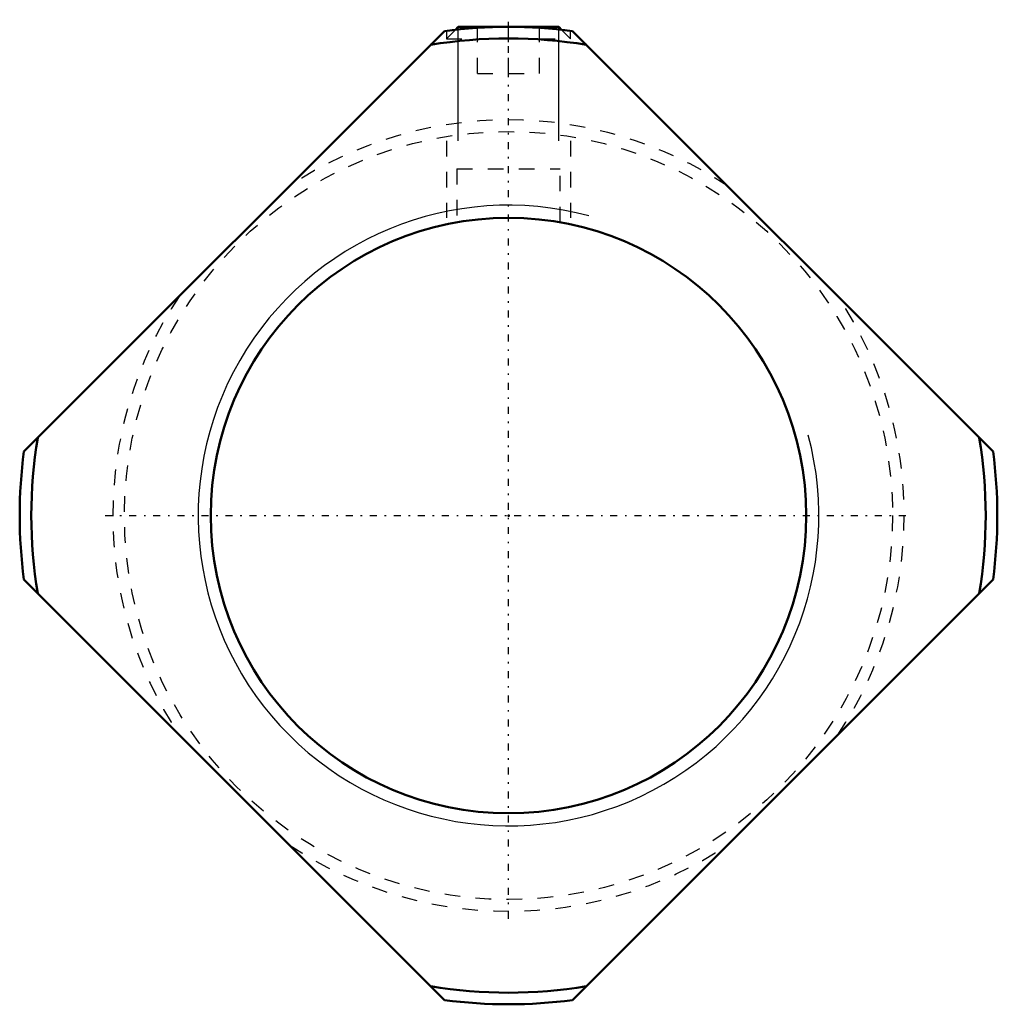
# Model space of a CAD drawing. Header units: millimetres. Extents: x -31.5 to 31.5, y -31.5 to 32.
import ezdxf

# ---------------------------------------------------------------- set-up
doc = ezdxf.new("R2010")
doc.units = ezdxf.units.MM
doc.linetypes.add('Center', pattern=[1.5, 0.45, -0.5, 0.05, -0.5])
doc.linetypes.add('Dashed', pattern=[2, 1, -1])
for name, color, linetype, lineweight in [('2d ConnectionPoints', 7, 'Continuous', 50), ('AM_0', 7, 'Continuous', 50), ('AM_5', 3, 'Continuous', 25), ('AM_7', 7, 'Center', 25), ('AM_9', 6, 'Dashed', 25)]:
    doc.layers.add(name, color=color, linetype=linetype, lineweight=lineweight)

msp = doc.modelspace()

# ---------------------------------------------------------------- linework, layer by layer
at = {"layer": '2d ConnectionPoints'}
msp.add_point((0, 0), dxfattribs=at)
at = {"layer": 'AM_0'}
for p, q in [((-31.228, 4.127), (-4.127, 31.228)), ((-3.233, 31.5), (-3.419, 31.314)), ((-3.233, 31.5), (3.233, 31.5)), ((3.419, 31.314), (3.233, 31.5)), ((4.127, 31.228), (31.228, 4.127)), ((-4.127, -31.228), (-31.228, -4.127)), ((31.228, -4.127), (4.127, -31.228))]:
    msp.add_line(p, q, dxfattribs=at)
msp.add_circle((0, 0), 19.188, dxfattribs=at)
for radius, start, end in [(31.5, 82.472, 97.528), (30.75, 80.60912, 99.39088), (30.75, 170.60912, 189.39088), (30.75, 350.60912, 9.39088), (31.5, 172.472, 187.528), (31.5, 352.472, 7.528), (30.75, 260.60912, 279.39088), (31.5, 262.472, 277.528)]:
    msp.add_arc((0, 0), radius, start, end, dxfattribs=at)
at = {"layer": 'AM_5'}
for p, q in [((-3.233, 24.144), (-3.233, 31.5)), ((3.233, 24.144), (3.233, 31.5))]:
    msp.add_line(p, q, dxfattribs=at)
at = {"layer": 'AM_5', "linetype": 'Dashed'}
for p, q in [((-4, 24.144), (-4, 19.188)), ((4, 24.144), (4, 19.188))]:
    msp.add_line(p, q, dxfattribs=at)
at = {"layer": 'AM_5'}
msp.add_arc((0, 0), 20, 75, 15, dxfattribs=at)
at = {"layer": 'AM_7'}
for p, q in [((0, -25.988), (0, 31.958)), ((-25.988, 0), (25.988, 0))]:
    msp.add_line(p, q, dxfattribs=at)
at = {"layer": 'AM_9'}
for p, q in [((-3.419, 31.314), (-4, 30.733)), ((-4, 31.247), (-4, 30.733)), ((-2, 28.5), (-2, 31.5)), ((0, 28.5), (0, 31.5)), ((2, 28.5), (2, 31.5)), ((4, 30.733), (3.419, 31.314)), ((4, 30.733), (4, 31.247)), ((-4, 30.733), (4, 30.733)), ((-2, 28.5), (2, 28.5)), ((-3.324, 22.344), (3.324, 22.344)), ((-3.324, 22.344), (-3.324, 18.899)), ((3.324, 18.9), (3.324, 22.344))]:
    msp.add_line(p, q, dxfattribs=at)
msp.add_circle((0, 0), 24.75, dxfattribs=at)
for start, end in [(56.36488, 123.63512), (146.36488, 213.63512), (326.36488, 33.63512), (236.36488, 303.63512)]:
    msp.add_arc((0, 0), 25.5, start, end, dxfattribs=at)

doc.saveas('drawing.dxf')
